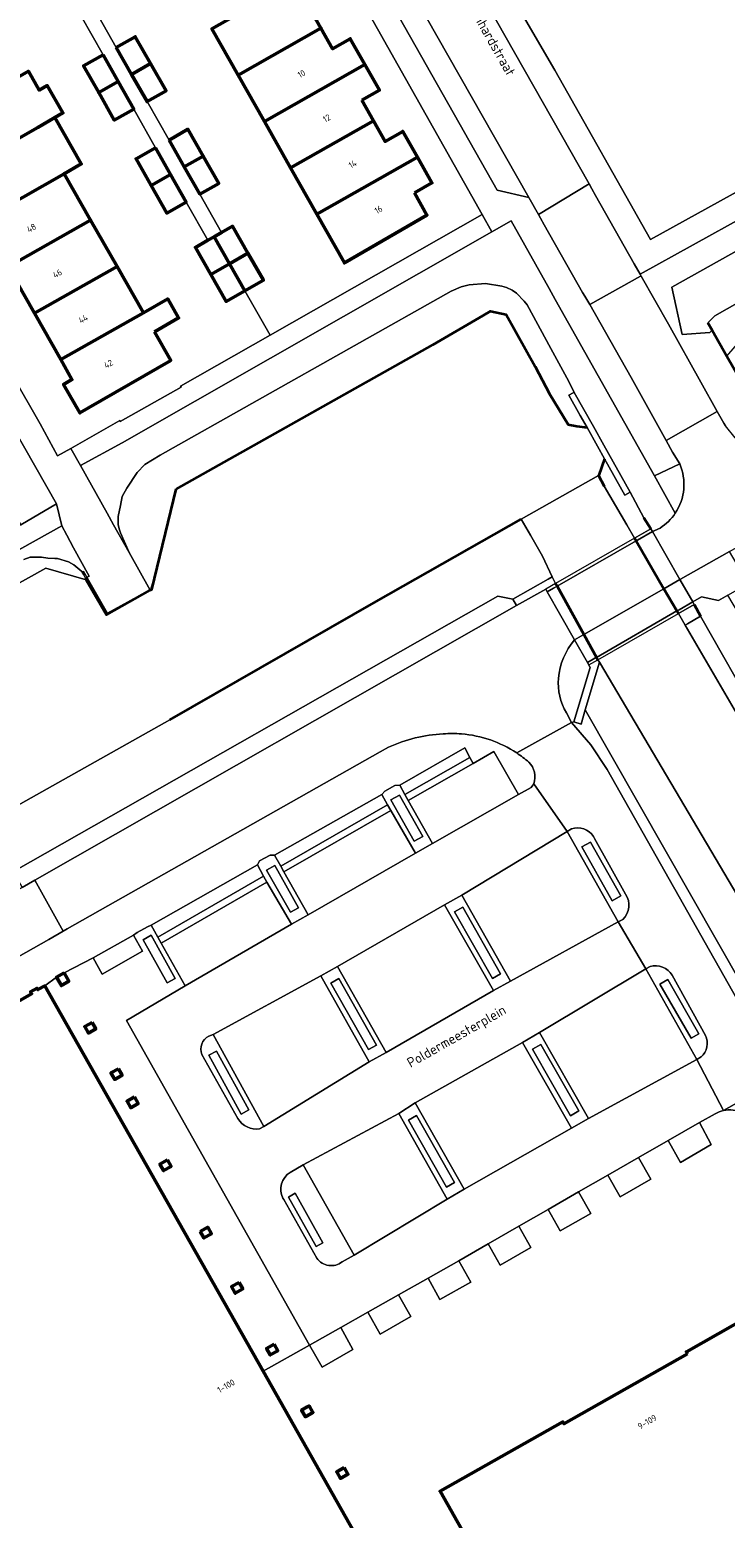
# Model space of a CAD drawing. Header units: metres. Extents: x 113441 to 115918, y 474822 to 477887.
# Tile 113 of 145: x 114546 to 114617, y 476439 to 476590. Entities that reach past the tile are written whole.
import ezdxf
from ezdxf.enums import TextEntityAlignment as Align

# ---------------------------------------------------------------- set-up
doc = ezdxf.new("R2010")
doc.units = ezdxf.units.M
for name, color, linetype, lineweight in [('B-WE-GK-BESCHOEIING-G', 252, 'GK-BESCHOEIING', 35), ('B-WE-GK-KADEMUUR-G', 252, 'Continuous', 35), ('B-WE-GR-BEPLANTING_CULTUUR_BOSPLANTSOEN-GV', 252, 'Continuous', 18), ('B-WE-GR-GROENVOORZIENING-GV', 252, 'Continuous', 18), ('B-WE-IE-TERREINAFSCHEIDING-GV', 252, 'Continuous', 18), ('B-WE-IE-TERREINAFSCHEIDING_KUNSTMATIG_HEKWERK-G', 252, 'IE-TERREINAFSCHEIDING-KUNSTMATIG', 18), ('B-WE-IE-TERREINAFSCHEIDING_KUNSTMATIG_MUUR-GV', 252, 'Continuous', 18), ('B-WE-KW-KUNSTWERK_DEK-GV', 252, 'Continuous', 18), ('B-WE-KW-KUNSTWERK_LANDHOOFD-GV', 252, 'Continuous', 18), ('B-WE-OG-BEBOUWING-GV', 7, 'Continuous', 50), ('B-WE-OG-BEBOUWING-T18', 7, 'Continuous', 50), ('B-WE-OG-TERREIN_ERF-GV', 252, 'Continuous', 18), ('B-WE-OG-TOPOGRAFIE-T18', 7, 'Continuous', 18), ('B-WE-OG-WATER-GV', 252, 'Continuous', 18), ('B-WE-OG-WATER_SLOOT-GV', 252, 'Continuous', 18), ('B-WE-OG-WEG-GV', 252, 'Continuous', 18), ('B-WE-VH-VERHARDING_GESLOTEN-GV', 252, 'Continuous', 18), ('B-WE-VH-VERHARDING_OPEN-GV', 252, 'Continuous', 18)]:
    doc.layers.add(name, color=color, linetype=linetype, lineweight=lineweight)
doc.styles.add('NLCS-ISO-ANNOTATIEF-T18', font='NLCS-ISO.ttf', dxfattribs={"height": 1.8})
doc.linetypes.add('GK-BESCHOEIING', pattern='A,30,-5,[1,NLCS.SHX,S=1,R=0,X=0,Y=0],-5', length=40)
doc.linetypes.add('IE-TERREINAFSCHEIDING-KUNSTMATIG', pattern='A,4,[82,NLCS.SHX,S=0.75,R=90,X=0,Y=0],4,-2', length=10)

msp = doc.modelspace()

# ---------------------------------------------------------------- linework, layer by layer
at = {"layer": 'B-WE-GK-BESCHOEIING-G', "ltscale": 0.5, "flags": 128}
for points in [[(114592.178, 476561.037), (114592.92, 476561.471), (114594.503, 476561.134), (114597.435, 476555.854), (114598.908, 476553.075), (114600.789, 476549.984), (114601.687, 476549.791), (114602.713, 476549.654)], [(114561.043, 476543.416), (114587.069, 476558.048), (114592.178, 476561.037)], [(114604.483, 476546.488), (114603.893, 476544.838)], [(114603.893, 476544.838), (114603.879, 476544.798), (114604.452, 476543.719)], [(114558.412, 476533.168), (114558.572, 476533.257), (114561.043, 476543.416)], [(114560.41, 476520.02), (114581.308, 476532.042), (114596.017, 476540.365)], [(114609.193, 476539.41), (114608.47, 476540.508)], [(114607.524, 476538.45), (114607.688, 476538.169)], [(114607.688, 476538.169), (114610.51, 476533.328)], [(114551.836, 476534.383), (114551.9, 476534.23)], [(114551.9, 476534.23), (114553.963, 476530.677), (114558.412, 476533.168)], [(114599.52, 476533.849), (114599.666, 476533.586)], [(114599.666, 476533.586), (114602.393, 476528.666)], [(114610.51, 476533.328), (114611.829, 476531.066)], [(114611.829, 476531.066), (114611.976, 476530.814)], [(114613.575, 476531.733), (114614.21, 476530.549)], [(114602.393, 476528.666), (114603.668, 476526.366)], [(114603.668, 476526.366), (114603.804, 476526.121)]]:
    msp.add_lwpolyline(points, dxfattribs=at)
at = {"layer": 'B-WE-GK-KADEMUUR-G'}
msp.add_lwpolyline([(114614.964, 476560.297), (114615.407, 476559.521), (114616.896, 476556.916), (114618.812, 476553.565), (114620.132, 476551.258)], dxfattribs=at)
at = {"layer": 'B-WE-GR-BEPLANTING_CULTUUR_BOSPLANTSOEN-GV'}
msp.add_lwpolyline([(114619.663, 476563.254), (114621.667, 476565.011), (114620.207, 476566.129), (114618.124, 476567.725), (114611.301, 476563.891), (114612.348, 476559.097), (114615.163, 476559.307), (114615.407, 476559.521), (114614.964, 476560.297), (114615.683, 476560.979)], close=True, dxfattribs=at)
at = {"layer": 'B-WE-GR-GROENVOORZIENING-GV'}
for points in [[(114541.902, 476687.238), (114542.995, 476685.282), (114544.911, 476681.855), (114545.511, 476680.781), (114579.649, 476620.498), (114591.49, 476599.587), (114591.549, 476599.486), (114599.435, 476585.898), (114609.148, 476568.719), (114627.867, 476579.088), (114632.039, 476576.665), (114632.207, 476577.552), (114572.818, 476682.269), (114566.896, 476692.71)], [(114624.222, 476574.137), (114608.09, 476565.21), (114608.194, 476565.026), (114610.964, 476560.132), (114614.252, 476554.261), (114615.912, 476551.295), (114616.585, 476550.107), (114616.745, 476549.825)], [(114595.003, 476570.619), (114593.07, 476569.516), (114555.569, 476548.129), (114551.329, 476545.812), (114554.027, 476540.995), (114554.697, 476539.8), (114556.273, 476536.987), (114555.407, 476539.002), (114555.249, 476539.378), (114555.148, 476539.83), (114555.155, 476540.061), (114555.172, 476540.659), (114555.392, 476541.752), (114555.577, 476542.668), (114556.021, 476543.503), (114557.08, 476545.118), (114557.854, 476545.922), (114559.418, 476546.873), (114588.926, 476563.486), (114589.942, 476563.933), (114590.751, 476564.136), (114592.414, 476564.263), (114594.065, 476564.009), (114594.555, 476563.877), (114595.108, 476563.59), (114595.554, 476563.295), (114596.321, 476562.487), (114596.625, 476562.09), (114599.033, 476557.677), (114600.856, 476554.336), (114601.406, 476553.23), (114603.349, 476549.765), (114604.401, 476547.889), (114607.076, 476543.12), (114608.47, 476540.508), (114609.193, 476539.41), (114609.347, 476539.117), (114609.588, 476539.227), (114610.111, 476539.465)], [(114611.656, 476540.987), (114609.535, 476544.761), (114599.493, 476562.63), (114598.866, 476563.745), (114595.003, 476570.619)], [(114616.896, 476556.916), (114615.407, 476559.521), (114615.163, 476559.307), (114612.348, 476559.097), (114611.301, 476563.891), (114618.124, 476567.725)], [(114551.836, 476534.383), (114552.206, 476534.585), (114550.645, 476537.483), (114549.965, 476538.744), (114549.45, 476539.7), (114526.51, 476526.91), (114494.323, 476508.586), (114506.809, 476486.29)], [(114545.607, 476536.282), (114546.247, 476536.509), (114546.705, 476536.535), (114547.376, 476536.511), (114548.017, 476536.424), (114548.747, 476536.397), (114549.008, 476536.388), (114550.12, 476536.05), (114550.66, 476535.756), (114551.471, 476535.08), (114551.685, 476534.747), (114551.836, 476534.383)]]:
    msp.add_lwpolyline(points, dxfattribs=at)
for points in [[(114536.748, 476563.259), (114533.391, 476561.342), (114537.001, 476554.802), (114541.956, 476545.825), (114545.28, 476539.804), (114548.92, 476541.94)], [(114622.967, 476522.173), (114618.822, 476529.581), (114616.996, 476532.678), (114616.024, 476532.143), (114614.305, 476532.494), (114613.429, 476531.987), (114613.575, 476531.733), (114614.21, 476530.549), (114625.923, 476510.007), (114631.718, 476500), (114636.609, 476490.995), (114636.67, 476491.03), (114638.08, 476491.836), (114632.1, 476502.38), (114632.37, 476502.54), (114630.74, 476505.36), (114632.31, 476506.24), (114627.907, 476514.065), (114627.606, 476513.883)], [(114602.534, 476521.05), (114602.099, 476519.586), (114601.374, 476519.811), (114601.117, 476519.755), (114603.093, 476517.48), (114604.733, 476514.995), (114622.426, 476483.721), (114622.968, 476482.764), (114624.029, 476483.366)], [(114590.836, 476516.214), (114590.305, 476517.181), (114583.718, 476513.403), (114584.237, 476512.451)], [(114582.48, 476511.417), (114581.89, 476512.452), (114571.025, 476506.318), (114571.643, 476505.206)], [(114586.039, 476508.199), (114583.686, 476512.392), (114582.818, 476511.905), (114585.171, 476507.712)], [(114602.176, 476507.148), (114605.264, 476501.679), (114606.134, 476502.171), (114603.046, 476507.639)], [(114569.914, 476504.181), (114569.274, 476505.334), (114558.492, 476499.203), (114559.185, 476497.988)], [(114571.039, 476505.266), (114570.209, 476504.799), (114572.62, 476500.513), (114573.45, 476500.98)], [(114590.101, 476501.026), (114589.262, 476500.556), (114593.109, 476493.794), (114593.948, 476494.264)], [(114556.712, 476498.196), (114552.61, 476495.91), (114553.547, 476494.239), (114557.628, 476496.591)], [(114558.502, 476498.183), (114557.706, 476497.741), (114560.143, 476493.36), (114560.939, 476493.803)], [(114581.36, 476487.054), (114577.527, 476493.8), (114576.717, 476493.34), (114580.55, 476486.594)], [(114610.094, 476493.24), (114613.255, 476487.746), (114614.058, 476488.208), (114610.897, 476493.702)], [(114565.138, 476486.452), (114564.363, 476486.028), (114567.634, 476480.05), (114568.408, 476480.474)], [(114598.008, 476487.126), (114597.168, 476486.647), (114601.023, 476479.892), (114601.863, 476480.371)], [(114585.428, 476479.9), (114584.615, 476479.441), (114588.443, 476472.664), (114589.256, 476473.123)], [(114614.102, 476479.188), (114610.921, 476477.367), (114612.186, 476475.162), (114615.287, 476476.961)], [(114609.181, 476473.467), (114607.93, 476475.654), (114604.822, 476473.874), (114606.062, 476471.681)], [(114573.114, 476472.027), (114572.439, 476471.649), (114575.244, 476466.626), (114575.92, 476467.003)], [(114601.857, 476472.176), (114598.76, 476470.38), (114599.987, 476468.211), (114603.107, 476469.965)], [(114595.783, 476468.678), (114592.682, 476466.909), (114593.91, 476464.735), (114597.018, 476466.524)], [(114589.701, 476465.184), (114586.58, 476463.412), (114587.785, 476461.242), (114590.919, 476463.014)], [(114583.6, 476461.732), (114580.466, 476459.963), (114581.716, 476457.752), (114584.83, 476459.541)], [(114577.727, 476458.418), (114574.548, 476456.625), (114575.862, 476454.413), (114578.968, 476456.196)]]:
    msp.add_lwpolyline(points, close=True, dxfattribs=at)
msp.add_lwpolyline([(114610.111, 476539.465, 0.1033599), (114611.656, 476540.987)], format="xyb", dxfattribs=at)
at = {"layer": 'B-WE-IE-TERREINAFSCHEIDING-GV'}
for points in [[(114609.347, 476539.117), (114609.193, 476539.41), (114607.524, 476538.45), (114599.52, 476533.849), (114598.528, 476533.268), (114598.67, 476533.017), (114599.298, 476533.376), (114599.666, 476533.586), (114607.688, 476538.169), (114607.818, 476538.244)], [(114613.429, 476531.987), (114612.055, 476531.196), (114611.829, 476531.066), (114603.668, 476526.366), (114603.515, 476526.278), (114602.751, 476525.838), (114602.889, 476525.595), (114603.804, 476526.121), (114611.976, 476530.814), (114612.205, 476530.946), (114613.575, 476531.733)]]:
    msp.add_lwpolyline(points, close=True, dxfattribs=at)
at = {"layer": 'B-WE-IE-TERREINAFSCHEIDING_KUNSTMATIG_HEKWERK-G'}
msp.add_lwpolyline([(114559.095, 476535.445), (114558.423, 476533.241), (114554.077, 476530.857), (114551.646, 476535.119)], dxfattribs=at)
at = {"layer": 'B-WE-IE-TERREINAFSCHEIDING_KUNSTMATIG_MUUR-GV'}
msp.add_lwpolyline([(114604.401, 476547.889), (114603.349, 476549.765), (114601.406, 476553.23), (114601.299, 476553.17), (114600.879, 476552.934), (114602.022, 476550.89), (114602.713, 476549.654), (114603.763, 476547.777), (114604.483, 476546.488), (114606.549, 476542.793), (114607.076, 476543.12)], close=True, dxfattribs=at)
at = {"layer": 'B-WE-KW-KUNSTWERK_DEK-GV'}
msp.add_lwpolyline([(114609.347, 476539.117), (114609.193, 476539.41), (114607.524, 476538.45), (114599.52, 476533.849), (114598.528, 476533.268), (114598.67, 476533.017), (114601.451, 476528.125), (114602.751, 476525.838), (114602.889, 476525.595), (114603.804, 476526.121), (114611.976, 476530.814), (114612.205, 476530.946), (114613.575, 476531.733), (114613.429, 476531.987), (114612.129, 476534.258)], close=True, dxfattribs=at)
at = {"layer": 'B-WE-KW-KUNSTWERK_LANDHOOFD-GV'}
for points in [[(114609.347, 476539.117), (114609.193, 476539.41), (114607.524, 476538.45), (114607.688, 476538.169), (114610.51, 476533.328), (114611.829, 476531.066), (114611.976, 476530.814), (114612.205, 476530.946), (114613.575, 476531.733), (114613.429, 476531.987), (114612.129, 476534.258)], [(114599.666, 476533.586), (114599.52, 476533.849), (114599.169, 476534.512), (114598.76, 476534.281), (114595.188, 476532.266), (114595.556, 476531.605), (114598.528, 476533.268), (114598.67, 476533.017), (114601.451, 476528.125), (114602.751, 476525.838), (114603.042, 476525.35), (114601.374, 476519.811), (114602.099, 476519.586), (114602.534, 476521.05), (114603.964, 476525.862), (114603.804, 476526.121), (114603.668, 476526.366), (114602.393, 476528.666)]]:
    msp.add_lwpolyline(points, close=True, dxfattribs=at)
at = {"layer": 'B-WE-OG-BEBOUWING-GV'}
for points in [[(114574.538, 476592.25), (114576.321, 476593.261), (114574.841, 476595.87), (114564.66, 476590.096), (114567.322, 476585.396), (114575.723, 476590.16)], [(114580.171, 476586.473), (114578.691, 476589.082), (114576.908, 476588.071), (114575.723, 476590.16), (114567.322, 476585.396), (114569.984, 476580.697)], [(114554.969, 476588.19), (114556.517, 476585.475), (114558.435, 476586.566), (114556.886, 476589.283)], [(114553.622, 476587.457), (114551.65, 476586.343), (114553.188, 476583.619), (114555.16, 476584.733)], [(114548.736, 476581.087), (114549.561, 476581.556), (114547.97, 476584.343), (114547.144, 476583.873), (114546.054, 476585.784), (114544.315, 476584.795), (114535.985, 476580.058), (114538.659, 476575.356), (114546.997, 476580.098)], [(114558.435, 476586.566), (114556.517, 476585.475), (114558.094, 476582.711), (114560.011, 476583.804)], [(114579.867, 476582.853), (114581.651, 476583.864), (114580.171, 476586.473), (114569.984, 476580.697), (114572.647, 476575.997), (114581.052, 476580.764)], [(114555.16, 476584.733), (114553.188, 476583.619), (114554.763, 476580.83), (114556.735, 476581.944)], [(114548.736, 476581.087), (114546.997, 476580.098), (114538.659, 476575.356), (114541.333, 476570.654), (114549.68, 476575.4), (114551.418, 476576.388)], [(114560.32, 476578.807), (114561.869, 476576.092), (114563.787, 476577.183), (114562.237, 476579.9)], [(114585.499, 476577.078), (114584.019, 476579.687), (114582.236, 476578.676), (114581.052, 476580.764), (114572.647, 476575.997), (114575.309, 476571.298)], [(114558.941, 476578.036), (114556.969, 476576.922), (114558.508, 476574.198), (114560.48, 476575.312)], [(114563.787, 476577.183), (114561.869, 476576.092), (114563.445, 476573.328), (114565.362, 476574.421)], [(114585.196, 476573.458), (114586.979, 476574.469), (114585.499, 476577.078), (114575.309, 476571.298), (114578.107, 476566.358), (114586.471, 476571.21)], [(114552.362, 476570.703), (114549.68, 476575.4), (114541.333, 476570.654), (114544.007, 476565.952)], [(114560.48, 476575.312), (114558.508, 476574.198), (114560.082, 476571.409), (114562.054, 476572.523)], [(114555.044, 476566.005), (114552.362, 476570.703), (114544.007, 476565.952), (114546.68, 476561.25)], [(114564.883, 476569.005), (114564.25, 476568.646), (114562.997, 476567.934), (114564.554, 476565.194), (114566.439, 476566.265)], [(114565.632, 476569.431), (114564.883, 476569.005), (114566.439, 476566.265), (114568.324, 476567.336), (114566.767, 476570.076)], [(114568.324, 476567.336), (114566.439, 476566.265), (114567.996, 476563.524), (114569.881, 476564.595)], [(114557.726, 476561.308), (114555.044, 476566.005), (114546.68, 476561.25), (114549.354, 476556.547)], [(114566.439, 476566.265), (114564.554, 476565.194), (114566.111, 476562.453), (114567.996, 476563.524)], [(114558.828, 476559.378), (114561.288, 476560.776), (114560.189, 476562.709), (114557.726, 476561.308), (114549.354, 476556.547), (114550.471, 476554.532), (114549.627, 476554.044), (114551.273, 476551.149), (114552.139, 476551.65), (114560.484, 476556.478)], [(114549.666, 476494.369), (114548.916, 476493.944), (114549.398, 476493.094), (114550.148, 476493.52)], [(114552.51, 476489.359), (114551.768, 476488.936), (114552.144, 476488.273), (114552.887, 476488.695)], [(114555.179, 476484.659), (114554.432, 476484.232), (114554.807, 476483.57), (114555.556, 476483.995)], [(114556.805, 476481.793), (114556.055, 476481.365), (114556.431, 476480.702), (114557.183, 476481.129)], [(114560.148, 476475.424), (114559.387, 476474.99), (114559.763, 476474.327), (114560.522, 476474.758)], [(114563.481, 476468.159), (114563.857, 476467.496), (114564.616, 476467.927), (114564.241, 476468.589)], [(114612.889, 476455.762), (114600.366, 476448.662), (114600.261, 476448.848), (114587.809, 476441.809), (114595.718, 476427.805), (114595.902, 476427.908), (114599.427, 476421.673), (114599.235, 476421.565), (114606.644, 476408.499), (114619.761, 476415.922), (114619.605, 476416.087), (114631.533, 476422.844), (114631.632, 476422.655), (114641.298, 476428.145), (114641.402, 476427.962), (114644.796, 476429.882), (114638.945, 476440.23), (114638.736, 476440.112), (114631.435, 476453.049), (114631.622, 476453.152), (114625.744, 476463.504), (114622.356, 476461.587), (114622.445, 476461.431), (114612.787, 476455.953)], [(114567.413, 476462.995), (114566.653, 476462.56), (114567.028, 476461.897), (114567.79, 476462.33)], [(114570.967, 476456.729), (114570.211, 476456.298), (114570.587, 476455.635), (114571.345, 476456.062)], [(114574.337, 476450.36), (114573.767, 476450.034), (114574.143, 476449.372), (114574.904, 476449.803), (114574.526, 476450.468)], [(114578.084, 476444.215), (114577.325, 476443.781), (114577.701, 476443.119), (114578.453, 476443.546)]]:
    msp.add_lwpolyline(points, close=True, dxfattribs=at)
msp.add_lwpolyline([(114579.957, 476436.125), (114569.851, 476453.976), (114547.726, 476493.06), (114547.015, 476492.677), (114546.935, 476492.823), (114546.269, 476492.458), (114546.374, 476492.266), (114536.724, 476486.757), (114536.816, 476486.566), (114524.953, 476479.87), (114524.848, 476480.056), (114511.664, 476472.583), (114511.77, 476472.39), (114505.573, 476468.89), (114512.509, 476456.669), (114511.817, 476456.28), (114508.232, 476454.261), (114509.046, 476452.822), (114509.893, 476451.325), (114509.909, 476451.297), (114531.654, 476412.863)], dxfattribs=at)
at = {"layer": 'B-WE-OG-TERREIN_ERF-GV'}
msp.add_lwpolyline([(114592.078, 476571.255), (114567.994, 476613.989), (114547.066, 476602.183), (114549.617, 476597.573), (114551.534, 476598.666), (114553.084, 476595.949), (114554.659, 476593.187), (114552.742, 476592.094), (114554.969, 476588.19), (114556.886, 476589.283), (114558.435, 476586.566), (114560.011, 476583.804), (114558.094, 476582.711), (114560.32, 476578.807), (114562.237, 476579.9), (114563.787, 476577.183), (114565.362, 476574.421), (114563.445, 476573.328), (114565.632, 476569.431), (114566.767, 476570.076), (114568.324, 476567.336), (114569.881, 476564.595), (114567.996, 476563.524), (114570.582, 476559.041)], close=True, dxfattribs=at)
for points in [[(114538.941, 476564.517), (114547.237, 476550.056), (114549.018, 476546.788), (114550.346, 476547.542), (114555.314, 476550.366), (114555.365, 476550.271), (114561.533, 476553.768), (114561.478, 476553.868), (114570.582, 476559.041), (114567.996, 476563.524), (114566.111, 476562.453), (114564.554, 476565.194), (114562.997, 476567.934), (114564.25, 476568.646), (114562.054, 476572.523), (114560.082, 476571.409), (114558.508, 476574.198), (114556.969, 476576.922), (114558.941, 476578.036), (114556.735, 476581.944), (114554.763, 476580.83), (114553.188, 476583.619), (114551.65, 476586.343), (114553.622, 476587.457), (114551.416, 476591.363)], [(114575.723, 476590.16), (114576.908, 476588.071), (114578.691, 476589.082), (114580.171, 476586.473), (114581.651, 476583.864), (114579.867, 476582.853), (114581.052, 476580.764), (114582.236, 476578.676), (114584.019, 476579.687), (114585.499, 476577.078), (114586.979, 476574.469), (114585.196, 476573.458), (114586.471, 476571.21), (114578.107, 476566.358), (114575.309, 476571.298), (114572.647, 476575.997), (114569.984, 476580.697), (114567.322, 476585.396), (114564.66, 476590.096)], [(114546.054, 476585.784), (114547.144, 476583.873), (114547.97, 476584.343), (114549.561, 476581.556), (114548.736, 476581.087), (114551.418, 476576.388), (114549.68, 476575.4), (114552.362, 476570.703), (114555.044, 476566.005), (114557.726, 476561.308), (114560.189, 476562.709), (114561.288, 476560.776), (114558.828, 476559.378), (114560.484, 476556.478), (114552.139, 476551.65), (114551.273, 476551.149), (114549.627, 476554.044), (114550.471, 476554.532), (114549.354, 476556.547), (114546.68, 476561.25), (114544.007, 476565.952)]]:
    msp.add_lwpolyline(points, dxfattribs=at)
at = {"layer": 'B-WE-OG-WATER-GV'}
for points in [[(114530.37, 476503.18), (114560.41, 476520.02), (114581.308, 476532.042), (114596.017, 476540.365), (114603.879, 476544.798), (114603.893, 476544.838), (114604.483, 476546.488), (114603.763, 476547.777), (114602.713, 476549.654), (114601.687, 476549.791), (114600.789, 476549.984), (114598.908, 476553.075), (114597.435, 476555.854), (114594.503, 476561.134), (114592.92, 476561.471), (114592.178, 476561.037), (114587.069, 476558.048), (114561.043, 476543.416), (114558.572, 476533.257), (114558.412, 476533.168), (114553.963, 476530.677), (114551.9, 476534.23), (114547.81, 476535.4), (114507.475, 476512.928)], [(114617.874, 476520.697), (114612.667, 476529.628), (114611.976, 476530.814), (114611.829, 476531.066), (114610.51, 476533.328), (114607.688, 476538.169), (114607.524, 476538.45), (114606.743, 476539.79), (114604.452, 476543.719), (114603.879, 476544.798), (114596.017, 476540.365), (114596.962, 476538.743), (114598.195, 476536.626), (114599.169, 476534.512), (114599.52, 476533.849), (114599.666, 476533.586), (114602.393, 476528.666), (114603.668, 476526.366), (114603.804, 476526.121), (114603.964, 476525.862), (114625.681, 476489.168)]]:
    msp.add_lwpolyline(points, dxfattribs=at)
at = {"layer": 'B-WE-OG-WATER_SLOOT-GV'}
for points in [[(114621.582, 476562.348), (114635.824, 476570.218), (114638.616, 476571.761), (114639.898, 476572.473), (114639.746, 476572.743), (114639.024, 476574.02), (114638.977, 476574.103), (114634.056, 476571.342), (114633.177, 476570.933), (114631.415, 476569.97), (114627.702, 476567.848), (114623.946, 476565.701), (114623.191, 476565.27), (114619.663, 476563.254), (114615.683, 476560.979), (114614.964, 476560.297), (114615.407, 476559.521), (114616.896, 476556.916)], [(114587.069, 476558.048), (114592.178, 476561.037), (114592.92, 476561.471), (114594.503, 476561.134), (114597.435, 476555.854), (114598.908, 476553.075), (114600.789, 476549.984), (114601.687, 476549.791), (114602.713, 476549.654), (114602.022, 476550.89), (114600.879, 476552.934), (114601.299, 476553.17), (114601.406, 476553.23), (114600.856, 476554.336), (114599.033, 476557.677), (114596.625, 476562.09), (114596.321, 476562.487), (114595.554, 476563.295), (114595.108, 476563.59), (114594.555, 476563.877), (114594.065, 476564.009), (114592.414, 476564.263), (114590.751, 476564.136), (114589.942, 476563.933), (114588.926, 476563.486), (114559.418, 476546.873), (114557.854, 476545.922), (114557.08, 476545.118), (114556.021, 476543.503), (114555.577, 476542.668), (114555.392, 476541.752), (114555.172, 476540.659), (114555.155, 476540.061), (114555.148, 476539.83), (114555.249, 476539.378), (114555.407, 476539.002), (114556.273, 476536.987), (114558.412, 476533.168), (114558.572, 476533.257), (114561.043, 476543.416)], [(114604.483, 476546.488), (114603.893, 476544.838), (114603.879, 476544.798), (114604.452, 476543.719), (114606.743, 476539.79), (114607.524, 476538.45), (114609.193, 476539.41), (114608.47, 476540.508), (114607.076, 476543.12), (114606.549, 476542.793)], [(114595.188, 476532.266), (114598.76, 476534.281), (114599.169, 476534.512), (114598.195, 476536.626), (114596.962, 476538.743), (114596.017, 476540.365), (114581.308, 476532.042), (114560.41, 476520.02), (114530.37, 476503.18), (114515.462, 476495.039), (114509.86, 476491.98), (114508.79, 476491.48), (114507.76, 476491.26), (114507.404, 476491.114), (114507.053, 476490.971), (114507.866, 476489.613), (114508.94, 476487.82), (114510.224, 476485.873), (114544.108, 476504.419), (114544.53, 476504.659), (114593.671, 476532.569)], [(114614.21, 476530.549), (114613.575, 476531.733), (114612.205, 476530.946), (114611.976, 476530.814), (114612.667, 476529.628), (114612.91, 476529.773)], [(114614.21, 476530.549), (114612.91, 476529.773), (114612.667, 476529.628), (114617.874, 476520.697), (114621.064, 476514.996), (114625.639, 476506.944), (114631.579, 476496.671), (114635.372, 476489.799), (114636.789, 476490.602), (114636.609, 476490.995), (114631.718, 476500), (114625.923, 476510.007)], [(114603.964, 476525.862), (114602.534, 476521.05), (114624.029, 476483.366), (114624.546, 476483.659), (114625.938, 476484.448), (114626.371, 476484.694), (114625.98, 476485.574), (114626.278, 476486.173), (114626.444, 476486.508), (114625.681, 476489.168)]]:
    msp.add_lwpolyline(points, close=True, dxfattribs=at)
msp.add_lwpolyline([(114507.475, 476512.928), (114547.81, 476535.4), (114551.9, 476534.23), (114551.836, 476534.383), (114551.685, 476534.747), (114551.471, 476535.08), (114550.66, 476535.756), (114550.12, 476536.05), (114549.008, 476536.388), (114548.747, 476536.397), (114548.017, 476536.424), (114547.376, 476536.511), (114546.705, 476536.535), (114546.247, 476536.509), (114545.607, 476536.282)], dxfattribs=at)
at = {"layer": 'B-WE-OG-WEG-GV'}
msp.add_lwpolyline([(114595.556, 476531.605), (114595.188, 476532.266), (114593.671, 476532.569), (114544.53, 476504.659), (114545.417, 476503.023), (114546.709, 476503.76)], close=True, dxfattribs=at)
at = {"layer": 'B-WE-VH-VERHARDING_GESLOTEN-GV'}
for points in [[(114577.459, 476619.258), (114570.833, 476630.943), (114570.801, 476630.925), (114565.659, 476628.033), (114565.281, 476627.781), (114571.096, 476617.571), (114571.655, 476616.957), (114572.165, 476616.254), (114572.731, 476615.345), (114573.565, 476613.879), (114596.82, 476572.976), (114597.781, 476571.272), (114602.916, 476574.366), (114589.744, 476597.595)], [(114602.916, 476574.366), (114597.781, 476571.272), (114597.993, 476570.896), (114598.374, 476570.222), (114602.248, 476563.356), (114602.496, 476562.973), (114602.976, 476562.123), (114608.144, 476564.998), (114608.194, 476565.026), (114608.09, 476565.21), (114607.502, 476566.255), (114603.583, 476573.189), (114603.207, 476573.852)], [(114610.964, 476560.132), (114608.194, 476565.026), (114608.144, 476564.998), (114602.976, 476562.123), (114607.18, 476554.73), (114610.717, 476548.346), (114615.912, 476551.295), (114614.252, 476554.261)], [(114612.129, 476534.258), (114609.347, 476539.117), (114607.818, 476538.244), (114607.688, 476538.169), (114599.666, 476533.586), (114599.298, 476533.376), (114598.67, 476533.017), (114601.451, 476528.125), (114602.393, 476528.666), (114610.51, 476533.328)], [(114611.829, 476531.066), (114612.055, 476531.196), (114613.429, 476531.987), (114612.129, 476534.258), (114610.51, 476533.328), (114602.393, 476528.666), (114601.451, 476528.125), (114602.751, 476525.838), (114603.515, 476526.278), (114603.668, 476526.366)], [(114546.709, 476503.76), (114545.417, 476503.023), (114545.305, 476502.959), (114545.075, 476502.828), (114540.603, 476500.279), (114539.299, 476499.535), (114542.207, 476494.431), (114543.451, 476495.133), (114548.121, 476497.772), (114549.588, 476498.601)]]:
    msp.add_lwpolyline(points, close=True, dxfattribs=at)
for points in [[(114625.687, 476548.558), (114624.538, 476547.912), (114624.507, 476547.895), (114622.928, 476547.571), (114622.622, 476547.541), (114621.795, 476547.46), (114620.709, 476547.434), (114620.226, 476547.489), (114619.302, 476547.764), (114618.48, 476548.121), (114617.745, 476548.615), (114616.745, 476549.825), (114616.585, 476550.107), (114615.912, 476551.295), (114610.717, 476548.346), (114611.374, 476547.181), (114612.104, 476545.991)], [(114610.111, 476539.465), (114609.588, 476539.227), (114609.347, 476539.117), (114612.129, 476534.258), (114612.192, 476534.293), (114617.141, 476537.096), (114627.434, 476542.925), (114628.409, 476543.478), (114625.687, 476548.558)], [(114601.451, 476528.125), (114598.67, 476533.017), (114598.528, 476533.268), (114595.556, 476531.605), (114546.709, 476503.76), (114549.588, 476498.601), (114549.993, 476498.83), (114581.736, 476516.797)], [(114595.579, 476516.671), (114601.117, 476519.755), (114600.622, 476520.736)], [(114581.736, 476516.797), (114582.586, 476517.262)]]:
    msp.add_lwpolyline(points, dxfattribs=at)
for points in [[(114612.104, 476545.991, -0.2538023), (114611.656, 476540.987)], [(114611.656, 476540.987, -0.1033599), (114610.111, 476539.465)], [(114599.816, 476524.243, -0.1614623), (114601.451, 476528.125)], [(114600.622, 476520.736, -0.1546758), (114599.816, 476524.243)], [(114582.586, 476517.262, -0.0940487), (114588.114, 476518.601)], [(114588.114, 476518.601, -0.0493091), (114589.985, 476518.599)], [(114589.985, 476518.599, -0.1278906), (114595.579, 476516.671)]]:
    msp.add_lwpolyline(points, format="xyb", dxfattribs=at)
at = {"layer": 'B-WE-VH-VERHARDING_OPEN-GV'}
for points in [[(114573.565, 476613.879), (114572.731, 476615.345), (114572.165, 476616.254), (114567.994, 476613.989), (114592.078, 476571.255), (114593.07, 476569.516), (114595.003, 476570.619), (114598.866, 476563.745), (114599.493, 476562.63), (114609.535, 476544.761), (114612.104, 476545.991), (114611.374, 476547.181), (114610.717, 476548.346), (114607.18, 476554.73), (114602.976, 476562.123), (114602.496, 476562.973), (114602.248, 476563.356), (114598.374, 476570.222), (114597.993, 476570.896), (114597.781, 476571.272), (114596.82, 476572.976), (114593.605, 476573.718), (114572.574, 476610.87)], [(114573.565, 476613.879), (114572.574, 476610.87), (114593.605, 476573.718), (114596.82, 476572.976)], [(114547.066, 476602.183), (114545.718, 476601.365), (114548.303, 476596.876), (114549.842, 476594.151), (114551.416, 476591.363), (114553.622, 476587.457), (114555.16, 476584.733), (114556.735, 476581.944), (114558.941, 476578.036), (114560.48, 476575.312), (114562.054, 476572.523), (114564.25, 476568.646), (114564.883, 476569.005), (114565.632, 476569.431), (114563.445, 476573.328), (114561.869, 476576.092), (114560.32, 476578.807), (114558.094, 476582.711), (114556.517, 476585.475), (114554.969, 476588.19), (114552.742, 476592.094), (114551.167, 476594.856), (114549.617, 476597.573)], [(114591.549, 476599.486), (114591.49, 476599.587), (114589.744, 476597.595), (114602.916, 476574.366), (114603.207, 476573.852), (114603.583, 476573.189), (114607.502, 476566.255), (114608.09, 476565.21), (114624.222, 476574.137), (114627.819, 476576.128), (114629.194, 476575.335), (114633.535, 476572.83), (114638.193, 476575.491), (114639.326, 476576.125), (114638.756, 476577.248), (114637.598, 476576.612), (114637.255, 476577.2), (114635.82, 476576.432), (114634.155, 476575.468), (114632.039, 476576.665), (114627.867, 476579.088), (114609.148, 476568.719), (114599.435, 476585.898)], [(114593.07, 476569.516), (114592.078, 476571.255), (114570.582, 476559.041), (114561.478, 476553.868), (114561.533, 476553.768), (114555.365, 476550.271), (114555.314, 476550.366), (114550.346, 476547.542), (114551.329, 476545.812), (114555.569, 476548.129)], [(114551.329, 476545.812), (114550.346, 476547.542), (114549.018, 476546.788), (114547.237, 476550.056), (114538.941, 476564.517), (114536.748, 476563.259), (114548.92, 476541.94), (114549.45, 476539.7), (114549.965, 476538.744), (114550.645, 476537.483), (114552.206, 476534.585), (114551.836, 476534.383), (114551.9, 476534.23), (114553.963, 476530.677), (114558.412, 476533.168), (114556.273, 476536.987), (114554.697, 476539.8), (114554.027, 476540.995)], [(114549.45, 476539.7), (114548.92, 476541.94), (114545.28, 476539.804), (114527.72, 476529.5), (114512.04, 476520.76), (114493.448, 476510.123), (114494.323, 476508.586), (114526.51, 476526.91)], [(114617.826, 476535.937), (114617.141, 476537.096), (114612.192, 476534.293), (114612.129, 476534.258), (114613.429, 476531.987), (114614.305, 476532.494), (114616.024, 476532.143), (114616.996, 476532.678), (114619.021, 476533.822)], [(114591.163, 476515.618), (114590.836, 476516.214), (114584.237, 476512.451), (114584.562, 476511.853)], [(114595.744, 476512.474), (114593.241, 476516.803), (114591.163, 476515.618), (114584.562, 476511.853), (114587.03, 476507.491)], [(114584.562, 476511.853), (114584.237, 476512.451), (114583.718, 476513.403), (114583.226, 476513.355), (114582.2, 476512.786), (114581.89, 476512.452), (114582.48, 476511.417), (114582.816, 476510.826), (114585.302, 476506.518), (114587.03, 476507.491)], [(114586.039, 476508.199), (114585.171, 476507.712), (114582.818, 476511.905), (114583.686, 476512.392)], [(114582.48, 476511.417), (114571.643, 476505.206), (114571.973, 476504.612), (114582.816, 476510.826)], [(114585.302, 476506.518), (114582.816, 476510.826), (114571.973, 476504.612), (114574.424, 476500.257)], [(114600.709, 476508.722), (114589.995, 476502.247), (114594.934, 476493.545), (114605.878, 476499.542)], [(114602.176, 476507.148), (114603.046, 476507.639), (114606.134, 476502.171), (114605.264, 476501.679)], [(114571.973, 476504.612), (114571.643, 476505.206), (114571.025, 476506.318), (114570.57, 476506.313), (114569.508, 476505.734), (114569.274, 476505.334), (114569.914, 476504.181), (114570.244, 476503.587), (114572.728, 476499.314), (114574.424, 476500.257)], [(114570.244, 476503.587), (114569.914, 476504.181), (114559.185, 476497.988), (114559.522, 476497.397)], [(114571.039, 476505.266), (114573.45, 476500.98), (114572.62, 476500.513), (114570.209, 476504.799)], [(114572.728, 476499.314), (114570.244, 476503.587), (114559.522, 476497.397), (114561.965, 476493.068)], [(114588.27, 476501.274), (114577.415, 476495.027), (114582.349, 476486.317), (114593.212, 476492.6)], [(114589.995, 476502.247), (114588.27, 476501.274), (114593.212, 476492.6), (114594.934, 476493.545)], [(114590.101, 476501.026), (114593.948, 476494.264), (114593.109, 476493.794), (114589.262, 476500.556)], [(114561.965, 476493.068), (114559.522, 476497.397), (114559.185, 476497.988), (114558.492, 476499.203), (114558.125, 476499.043), (114557.073, 476498.471), (114556.712, 476498.196), (114557.628, 476496.591), (114553.547, 476494.239), (114552.61, 476495.91), (114549.666, 476494.369), (114550.148, 476493.52), (114549.398, 476493.094), (114548.916, 476493.944), (114547.726, 476493.06), (114569.851, 476453.976), (114574.548, 476456.625), (114556.003, 476489.547)], [(114558.502, 476498.183), (114560.939, 476493.803), (114560.143, 476493.36), (114557.706, 476497.741)], [(114577.415, 476495.027), (114575.713, 476494.069), (114580.628, 476485.365), (114582.349, 476486.317)], [(114575.713, 476494.069), (114564.792, 476488.135), (114569.933, 476478.785), (114580.628, 476485.365)], [(114581.36, 476487.054), (114580.55, 476486.594), (114576.717, 476493.34), (114577.527, 476493.8)], [(114608.669, 476494.771), (114597.887, 476488.335), (114602.84, 476479.601), (114613.841, 476485.605)], [(114610.094, 476493.24), (114610.897, 476493.702), (114614.058, 476488.208), (114613.255, 476487.746)], [(114552.51, 476489.359), (114552.887, 476488.695), (114552.144, 476488.273), (114551.768, 476488.936)], [(114596.167, 476487.33), (114585.28, 476481.186), (114590.235, 476472.433), (114601.121, 476478.624)], [(114597.887, 476488.335), (114596.167, 476487.33), (114601.121, 476478.624), (114602.84, 476479.601)], [(114565.138, 476486.452), (114568.408, 476480.474), (114567.634, 476480.05), (114564.363, 476486.028)], [(114598.008, 476487.126), (114601.863, 476480.371), (114601.023, 476479.892), (114597.168, 476486.647)], [(114555.179, 476484.659), (114555.556, 476483.995), (114554.807, 476483.57), (114554.432, 476484.232)], [(114556.805, 476481.793), (114557.183, 476481.129), (114556.431, 476480.702), (114556.055, 476481.365)], [(114583.622, 476480.124), (114573.922, 476474.896), (114579.1, 476465.759), (114588.535, 476471.436)], [(114590.235, 476472.433), (114585.28, 476481.186), (114583.622, 476480.124), (114588.535, 476471.436)], [(114585.428, 476479.9), (114589.256, 476473.123), (114588.443, 476472.664), (114584.615, 476479.441)], [(114560.148, 476475.424), (114560.522, 476474.758), (114559.763, 476474.327), (114559.387, 476474.99)], [(114573.114, 476472.027), (114575.92, 476467.003), (114575.244, 476466.626), (114572.439, 476471.649)], [(114563.481, 476468.159), (114564.241, 476468.589), (114564.616, 476467.927), (114563.857, 476467.496)], [(114567.413, 476462.995), (114567.79, 476462.33), (114567.028, 476461.897), (114566.653, 476462.56)], [(114570.967, 476456.729), (114571.345, 476456.062), (114570.587, 476455.635), (114570.211, 476456.298)], [(114574.337, 476450.36), (114574.526, 476450.468), (114574.904, 476449.803), (114574.143, 476449.372), (114573.767, 476450.034)], [(114578.084, 476444.215), (114578.453, 476443.546), (114577.701, 476443.119), (114577.325, 476443.781)]]:
    msp.add_lwpolyline(points, close=True, dxfattribs=at)
for points in [[(114612.104, 476545.991), (114609.535, 476544.761), (114611.656, 476540.987)], [(114603.042, 476525.35), (114602.751, 476525.838), (114601.451, 476528.125)], [(114600.622, 476520.736), (114601.117, 476519.755), (114601.374, 476519.811), (114603.042, 476525.35)], [(114604.733, 476514.995), (114603.093, 476517.48), (114601.117, 476519.755), (114595.579, 476516.671)], [(114536.724, 476486.757), (114546.374, 476492.266), (114546.269, 476492.458), (114546.935, 476492.823), (114547.015, 476492.677), (114547.726, 476493.06), (114548.916, 476493.944), (114549.666, 476494.369), (114552.61, 476495.91), (114556.712, 476498.196), (114557.073, 476498.471), (114558.125, 476499.043), (114558.492, 476499.203), (114569.274, 476505.334), (114569.508, 476505.734), (114570.57, 476506.313), (114571.025, 476506.318), (114581.89, 476512.452), (114582.2, 476512.786), (114583.226, 476513.355), (114583.718, 476513.403), (114590.305, 476517.181), (114590.836, 476516.214), (114591.163, 476515.618), (114593.241, 476516.803), (114595.744, 476512.474), (114597.029, 476513.182), (114597.31, 476513.543)], [(114582.586, 476517.262), (114581.736, 476516.797), (114549.993, 476498.83), (114549.588, 476498.601), (114548.121, 476497.772), (114543.451, 476495.133)], [(114614.274, 476485.845), (114613.841, 476485.605), (114616.551, 476480.412), (114622.426, 476483.721), (114604.733, 476514.995)], [(114600.709, 476508.722), (114597.31, 476513.543), (114597.029, 476513.182), (114595.744, 476512.474), (114587.03, 476507.491), (114585.302, 476506.518), (114574.424, 476500.257), (114572.728, 476499.314), (114561.965, 476493.068), (114556.003, 476489.547), (114574.548, 476456.625), (114577.727, 476458.418), (114580.466, 476459.963), (114583.6, 476461.732), (114586.58, 476463.412), (114589.701, 476465.184), (114592.682, 476466.909), (114595.783, 476468.678), (114598.76, 476470.38), (114601.857, 476472.176), (114604.822, 476473.874), (114607.93, 476475.654), (114610.921, 476477.367), (114614.102, 476479.188), (114615.687, 476480.096)], [(114597.31, 476513.543), (114600.709, 476508.722), (114601.129, 476508.977)], [(114564.355, 476487.963), (114564.792, 476488.135), (114575.713, 476494.069), (114577.415, 476495.027), (114588.27, 476501.274), (114589.995, 476502.247), (114600.709, 476508.722)], [(114601.129, 476508.977), (114600.709, 476508.722), (114605.878, 476499.542), (114606.338, 476499.785)], [(114603.349, 476508.205), (114603.459, 476508.009), (114606.623, 476502.367)], [(114606.623, 476502.367), (114603.459, 476508.009), (114603.349, 476508.205)], [(114572.609, 476474.147), (114573.922, 476474.896), (114583.622, 476480.124), (114585.28, 476481.186), (114596.167, 476487.33), (114597.887, 476488.335), (114608.669, 476494.771), (114605.878, 476499.542), (114594.934, 476493.545), (114593.212, 476492.6), (114582.349, 476486.317), (114580.628, 476485.365), (114569.933, 476478.785), (114569.498, 476478.554)], [(114606.338, 476499.785), (114605.878, 476499.542), (114608.669, 476494.771), (114609.105, 476495.01)], [(114609.105, 476495.01), (114608.669, 476494.771), (114613.841, 476485.605), (114614.274, 476485.845)], [(114611.349, 476494.133), (114614.734, 476488.024)], [(114614.734, 476488.024), (114611.349, 476494.133)], [(114564.792, 476488.135), (114564.355, 476487.963)], [(114569.498, 476478.554), (114569.933, 476478.785), (114564.792, 476488.135)], [(114567.307, 476479.615), (114563.654, 476486.082)], [(114563.654, 476486.082), (114567.307, 476479.615)], [(114616.551, 476480.412), (114613.841, 476485.605), (114602.84, 476479.601), (114601.121, 476478.624), (114590.235, 476472.433), (114588.535, 476471.436), (114579.1, 476465.759), (114577.871, 476465.069)], [(114622.968, 476482.764), (114622.426, 476483.721), (114616.551, 476480.412)], [(114615.687, 476480.096), (114614.102, 476479.188), (114615.287, 476476.961), (114612.186, 476475.162), (114610.921, 476477.367), (114607.93, 476475.654), (114609.181, 476473.467), (114606.062, 476471.681), (114604.822, 476473.874), (114601.857, 476472.176), (114603.107, 476469.965), (114599.987, 476468.211), (114598.76, 476470.38), (114595.783, 476468.678), (114597.018, 476466.524), (114593.91, 476464.735), (114592.682, 476466.909), (114589.701, 476465.184), (114590.919, 476463.014), (114587.785, 476461.242), (114586.58, 476463.412), (114583.6, 476461.732), (114584.83, 476459.541), (114581.716, 476457.752), (114580.466, 476459.963), (114577.727, 476458.418), (114578.968, 476456.196), (114575.862, 476454.413), (114574.548, 476456.625), (114569.851, 476453.976), (114579.957, 476436.125)], [(114573.922, 476474.896), (114572.609, 476474.147)], [(114577.871, 476465.069), (114579.1, 476465.759), (114573.922, 476474.896)], [(114575.305, 476465.441), (114571.943, 476471.4), (114571.867, 476471.534)], [(114571.867, 476471.534), (114571.943, 476471.4), (114575.305, 476465.441)], [(114595.718, 476427.805), (114587.809, 476441.809), (114600.261, 476448.848), (114600.366, 476448.662), (114612.889, 476455.762), (114612.787, 476455.953), (114622.445, 476461.431), (114622.356, 476461.587), (114625.744, 476463.504)]]:
    msp.add_lwpolyline(points, dxfattribs=at)
for points in [[(114611.656, 476540.987, 0.2538023), (114612.104, 476545.991)], [(114601.451, 476528.125, 0.1614623), (114599.816, 476524.243)], [(114599.816, 476524.243, 0.1546758), (114600.622, 476520.736)], [(114588.114, 476518.601, 0.0940487), (114582.586, 476517.262)], [(114589.985, 476518.599, 0.0493091), (114588.114, 476518.601)], [(114595.579, 476516.671, 0.1278906), (114589.985, 476518.599)], [(114596.806, 476515.736, 0.0333194), (114595.579, 476516.671)], [(114595.579, 476516.671, -0.0333194), (114596.806, 476515.736)], [(114597.31, 476513.543, 0.2929391), (114596.806, 476515.736)], [(114596.806, 476515.736, -0.2929391), (114597.31, 476513.543)], [(114601.129, 476508.977, -0.3459361), (114603.349, 476508.205)], [(114603.349, 476508.205, 0.3459361), (114601.129, 476508.977)], [(114606.623, 476502.367, -0.3565505), (114606.338, 476499.785)], [(114606.338, 476499.785, 0.3565505), (114606.623, 476502.367)], [(114609.105, 476495.01, -0.3345713), (114611.349, 476494.133)], [(114611.349, 476494.133, 0.3345713), (114609.105, 476495.01)], [(114563.654, 476486.082, -0.3967074), (114564.355, 476487.963)], [(114564.355, 476487.963, 0.3967074), (114563.654, 476486.082)], [(114614.734, 476488.024, -0.3222521), (114614.274, 476485.845)], [(114614.274, 476485.845, 0.3222521), (114614.734, 476488.024)], [(114615.687, 476480.096, -0.0742954), (114616.551, 476480.412)], [(114616.551, 476480.412, 0.0742954), (114615.687, 476480.096)], [(114618.458, 476480.213, 0.1557798), (114616.551, 476480.412)], [(114616.551, 476480.412, -0.1557798), (114618.458, 476480.213)], [(114569.498, 476478.554, -0.3044579), (114567.307, 476479.615)], [(114567.307, 476479.615, 0.3044579), (114569.498, 476478.554)], [(114571.867, 476471.534, -0.3944051), (114572.609, 476474.147)], [(114572.609, 476474.147, 0.3944051), (114571.867, 476471.534)], [(114577.871, 476465.069, -0.4227008), (114575.305, 476465.441)], [(114575.305, 476465.441, 0.4227008), (114577.871, 476465.069)]]:
    msp.add_lwpolyline(points, format="xyb", dxfattribs=at)

# ---------------------------------------------------------------- texts
at = {"layer": 'B-WE-OG-BEBOUWING-T18', "style": 'NLCS-ISO-ANNOTATIEF-T18'}
for s, rotation, p in [('10', 29.6, (114573.748, 476585.535)), ('12', 29.6, (114576.305, 476581.026)), ('14', 29.6, (114578.943, 476576.373)), ('16', 29.6, (114581.56, 476571.76)), ('48', 29.6, (114546.366, 476569.895)), ('46', 29.6, (114548.989, 476565.283)), ('44', 29.6, (114551.609, 476560.674)), ('42', 29, (114554.169, 476556.112)), ('1-100', 29.5, (114566.101, 476452.481)), ('9-109', 29.6, (114608.803, 476448.847))]:
    msp.add_text(s, height=0.64, rotation=rotation, dxfattribs=at).set_placement(p, align=Align.MIDDLE)
at = {"layer": 'B-WE-OG-TOPOGRAFIE-T18', "style": 'NLCS-ISO-ANNOTATIEF-T18'}
for s, rotation, p in [('Bernhardstraat', 299.6, (114592.851, 476589.348)), ('Poldermeesterplein', 29.7, (114589.534, 476487.826))]:
    msp.add_text(s, height=1, rotation=rotation, dxfattribs=at).set_placement(p, align=Align.MIDDLE)

doc.saveas('drawing.dxf')
